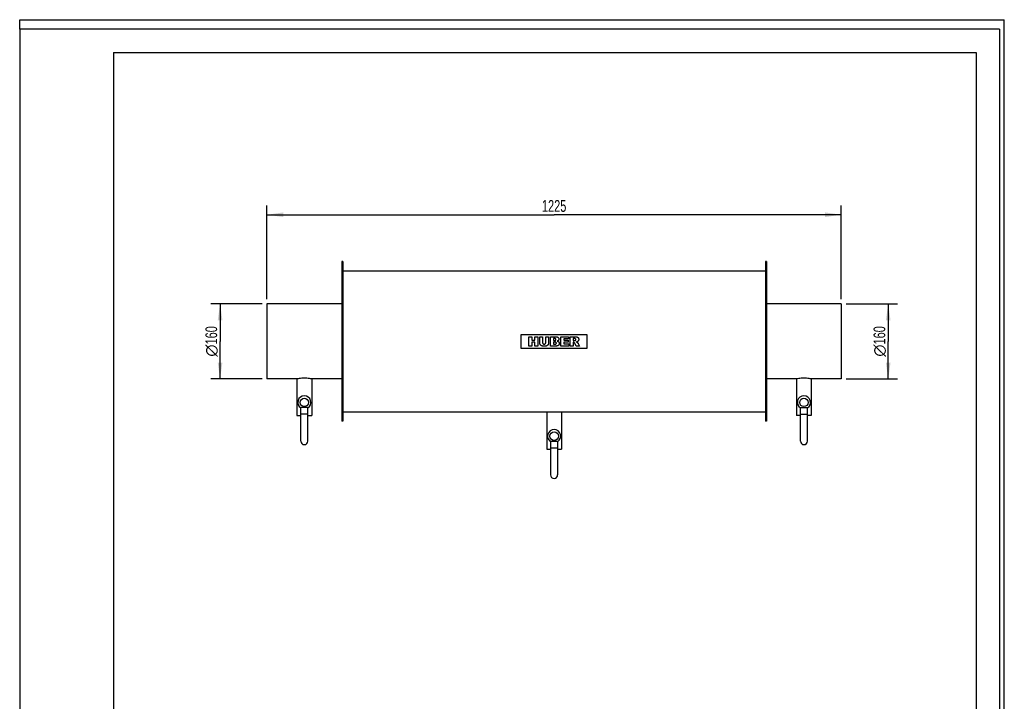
# Model space of a CAD drawing. Header units: millimetres. Extents: x 0 to 2100, y 0 to 2970.
# Tile 7 of 7: x 0 to 2100, y 1517 to 2970. Entities that reach past the tile are written whole.
import ezdxf

# ---------------------------------------------------------------- set-up
doc = ezdxf.new("R2010")
doc.units = ezdxf.units.MM
doc.header["$LTSCALE"] = 193.6
doc.layers.get('0').update_dxf_attribs({"linetype": 'CONTINUOUS'})
for name, color, linetype in [('_2D-BEM', 7, 'CONTINUOUS'), ('_ACHSEN', 7, 'CONTINUOUS'), ('_KURVEN', 7, 'CONTINUOUS')]:
    doc.layers.add(name, color=color, linetype=linetype)
doc.styles.get("Standard").update_dxf_attribs({"font": 'txt', "width": 0.7})
doc.styles.add('TEXTSTYLE_4', font='gdt')
doc.dimstyles.new('DIMSTYLE_1', dxfattribs={"dimtxt": 25, "dimasz": 35, "dimexe": 2, "dimexo": 1, "dimtad": 1, "dimdec": 1, "dimtxsty": 'Standard', "dimblk": '_FILLED', "dimblk1": '_FILLED', "dimblk2": '_FILLED', "dimcen": 0.09, "dimazin": 2, "dimtp": 0.5, "dimtm": 0.5, "dimtfac": 1, "dimtdec": 1, "dimtofl": 0, "dimtmove": 0, "dimatfit": 3, "dimldrblk": '_FILLED', "dimfxl": 1, "dimtolj": 1, "dimarcsym": 0})
doc.dimstyles.new('DIMSTYLE_2', dxfattribs={"dimtxt": 25, "dimasz": 35, "dimexe": 2, "dimexo": 1, "dimtad": 1, "dimdec": 1, "dimtxsty": 'Standard', "dimblk": '_FILLED', "dimblk1": '_FILLED', "dimblk2": '_FILLED', "dimcen": 0.09, "dimazin": 2, "dimtp": 1.2, "dimtm": 1.2, "dimtfac": 1, "dimtdec": 1, "dimtofl": 0, "dimtmove": 0, "dimatfit": 3, "dimldrblk": '_FILLED', "dimfxl": 1, "dimtolj": 1, "dimarcsym": 0})

# ---------------------------------------------------------------- blocks, each defined once
blk = doc.blocks.new('_FILLED')
at = {"color": 0, "linetype": 'ByBlock'}
blk.add_solid([(0, 0), (-1, 0.143), (-1, -0.143)], dxfattribs=at)
blk = doc.blocks.new('*D1')
at = {"layer": '_2D-BEM', "color": 2, "linetype": 'Continuous', "transparency": 16777216}
for p, q in [((1762.4, 2364.3), (1872.4, 2364.3)), ((1852.4, 2364.3), (1852.4, 2284.3)), ((1852.4, 2204.3), (1852.4, 2284.3)), ((1762.4, 2204.3), (1872.4, 2204.3))]:
    blk.add_line(p, q, dxfattribs=at)
at = {"layer": '_2D-BEM', "color": 2, "linetype": 'Continuous', "transparency": 16777216, "xscale": 35, "yscale": 35, "zscale": 35}
for p, rotation in [((1852.4, 2364.3), 90), ((1852.4, 2204.3), 270)]:
    blk.add_blockref('_FILLED', p, dxfattribs=dict(at, rotation=rotation))
at = {"layer": '_2D-BEM', "color": 2, "linetype": 'Continuous', "transparency": 16777216, "insert": (1821.1, 2284.3), "char_height": 25, "width": 130.357, "attachment_point": 2, "rotation": 90, "line_spacing_factor": 0.9, "style": 'TEXTSTYLE_4'}
blk.add_mtext('{\\fgdt;n}\\ftxt;{\\W0.7;160}', dxfattribs=at)
blk = doc.blocks.new('*D2')
at = {"layer": '_2D-BEM', "color": 2, "linetype": 'Continuous', "transparency": 16777216}
for p, q in [((517.4, 2364.3), (407.4, 2364.3)), ((427.4, 2364.3), (427.4, 2284.3)), ((427.4, 2204.3), (427.4, 2284.3)), ((517.4, 2204.3), (407.4, 2204.3))]:
    blk.add_line(p, q, dxfattribs=at)
at = {"layer": '_2D-BEM', "color": 2, "linetype": 'Continuous', "transparency": 16777216, "xscale": 35, "yscale": 35, "zscale": 35}
for p, rotation in [((427.4, 2364.3), 90), ((427.4, 2204.3), 270)]:
    blk.add_blockref('_FILLED', p, dxfattribs=dict(at, rotation=rotation))
at = {"layer": '_2D-BEM', "color": 2, "linetype": 'Continuous', "transparency": 16777216, "insert": (396.1, 2284.3), "char_height": 25, "width": 130.357, "attachment_point": 2, "rotation": 90, "line_spacing_factor": 0.9, "style": 'TEXTSTYLE_4'}
blk.add_mtext('{\\fgdt;n}\\ftxt;{\\W0.7;160}', dxfattribs=at)
blk = doc.blocks.new('*D3')
at = {"layer": '_2D-BEM', "color": 2, "linetype": 'Continuous', "transparency": 16777216}
for p, q in [((527.4, 2374.3), (527.4, 2574.3)), ((1752.4, 2374.3), (1752.4, 2574.3)), ((527.4, 2554.3), (1139.9, 2554.3)), ((1752.4, 2554.3), (1139.9, 2554.3))]:
    blk.add_line(p, q, dxfattribs=at)
at = {"layer": '_2D-BEM', "color": 2, "linetype": 'Continuous', "transparency": 16777216, "xscale": 35, "yscale": 35, "zscale": 35, "rotation": 180}
blk.add_blockref('_FILLED', (527.4, 2554.3), dxfattribs=at)
at = {"layer": '_2D-BEM', "color": 2, "linetype": 'Continuous', "transparency": 16777216, "xscale": 35, "yscale": 35, "zscale": 35}
blk.add_blockref('_FILLED', (1752.4, 2554.3), dxfattribs=at)
at = {"layer": '_2D-BEM', "color": 2, "linetype": 'Continuous', "transparency": 16777216, "insert": (1139.9, 2585.5), "char_height": 25, "width": 107.143, "attachment_point": 2, "line_spacing_factor": 0.9}
blk.add_mtext('1225', dxfattribs=at)

msp = doc.modelspace()

# ---------------------------------------------------------------- linework, layer by layer
at = {"color": 7, "linetype": 'Continuous'}
for p, q in [((0, 2950), (0, 2970)), ((0, 2970), (2100, 2970)), ((2100, 0), (2100, 2970)), ((527.36, 2364.27), (527.36, 2204.27)), ((686.86, 2364.27), (527.36, 2364.27)), ((1752.36, 2364.27), (1592.86, 2364.27)), ((1752.36, 2364.27), (1752.36, 2204.27)), ((599.61, 2071.77), (599.61, 2143.76)), ((614.61, 2143.76), (599.61, 2143.76)), ((614.61, 2071.77), (614.61, 2143.76)), ((1665.11, 2143.76), (1680.11, 2143.76)), ((1665.11, 2071.77), (1665.11, 2143.76)), ((1680.11, 2071.77), (1680.11, 2143.76)), ((614.61, 2129.27), (599.61, 2129.27)), ((1665.11, 2129.27), (1680.11, 2129.27)), ((1132.36, 2071.76), (1147.36, 2071.76)), ((1132.36, 2071.76), (1132.36, 1999.77)), ((1147.36, 2071.76), (1147.36, 1999.77)), ((1132.36, 2057.27), (1147.36, 2057.27))]:
    msp.add_line(p, q, dxfattribs=at)
at = {"color": 3, "linetype": 'Continuous'}
for p, q in [((0, 2950), (0, 0)), ((2090, 2950), (0, 2950)), ((2090, 2950), (2090, 0))]:
    msp.add_line(p, q, dxfattribs=at)
at = {"color": 5, "linetype": 'Continuous'}
for p, q in [((200, 2900), (200, 50)), ((200, 2900), (2040, 2900)), ((2040, 2900), (2040, 50))]:
    msp.add_line(p, q, dxfattribs=at)
at = {"color": 7, "linetype": 'Continuous'}
for centre in [(607.11, 2071.77), (1672.61, 2071.77), (1139.86, 1999.77)]:
    msp.add_arc(centre, 7.5, 180, 360, dxfattribs=at)
at = {"layer": '_ACHSEN', "color": 7, "linetype": 'Continuous'}
for p, q in [((686.86, 2454.27), (686.86, 2114.27)), ((688.86, 2454.27), (686.86, 2454.27)), ((688.86, 2454.27), (688.86, 2114.27)), ((1592.86, 2454.27), (1590.86, 2454.27)), ((1590.86, 2454.27), (1590.86, 2114.27)), ((1592.86, 2454.27), (1592.86, 2114.27)), ((1590.86, 2434.27), (688.86, 2434.27)), ((591.36, 2204.27), (527.36, 2204.27)), ((591.36, 2204.27), (591.36, 2126.27)), ((622.86, 2204.27), (622.86, 2126.27)), ((686.86, 2204.27), (622.86, 2204.27)), ((1656.86, 2204.27), (1592.86, 2204.27)), ((1656.86, 2204.27), (1656.86, 2126.27)), ((1752.36, 2204.27), (1688.36, 2204.27)), ((1688.36, 2204.27), (1688.36, 2126.27)), ((591.36, 2126.27), (599.61, 2126.27)), ((614.61, 2126.27), (622.86, 2126.27)), ((688.86, 2134.27), (1590.86, 2134.27)), ((1124.11, 2134.27), (1124.11, 2054.27)), ((1155.61, 2134.27), (1155.61, 2054.27)), ((1665.11, 2126.27), (1656.86, 2126.27)), ((1688.36, 2126.27), (1680.11, 2126.27)), ((688.86, 2114.27), (686.86, 2114.27)), ((1592.86, 2114.27), (1590.86, 2114.27)), ((1124.11, 2054.27), (1132.36, 2054.27)), ((1147.36, 2054.27), (1155.61, 2054.27))]:
    msp.add_line(p, q, dxfattribs=at)
for centre in [(607.11, 2154.27), (1672.61, 2154.27), (1139.86, 2082.27)]:
    msp.add_circle(centre, 9, dxfattribs=at)
for centre in [(607.11, 2154.27), (1672.61, 2154.27), (1139.86, 2082.27)]:
    msp.add_arc(centre, 14, 302.41008, 237.58992, dxfattribs=at)
for points in [[(622.86, 2204.27), (621.33, 2204.57), (616.12, 2205.45), (607.11, 2206.1), (598.1, 2205.45), (592.89, 2204.57), (591.36, 2204.27)], [(1688.36, 2204.27), (1686.83, 2204.57), (1681.62, 2205.45), (1672.61, 2206.1), (1663.6, 2205.45), (1658.39, 2204.57), (1656.86, 2204.27)]]:
    msp.add_open_spline(points, degree=3, knots=[0, 0, 0, 0, 0.1476533, 0.5, 0.8523467, 1, 1, 1, 1], dxfattribs=at)
at = {"layer": '_KURVEN', "color": 40, "linetype": 'Continuous'}
for p, q in [((1069.86, 2269.27), (1069.86, 2299.27)), ((1069.86, 2299.27), (1209.86, 2299.27)), ((1085.77, 2274.27), (1085.77, 2294.27)), ((1085.77, 2294.27), (1091.95, 2294.27)), ((1091.95, 2294.27), (1091.95, 2287.27)), ((1098.7, 2287.27), (1098.7, 2294.27)), ((1098.7, 2294.27), (1104.91, 2294.27)), ((1104.91, 2294.27), (1104.91, 2274.27)), ((1109.03, 2282.34), (1109.03, 2294.27)), ((1109.03, 2294.27), (1115.2, 2294.27)), ((1115.2, 2294.27), (1115.2, 2282.06)), ((1122.03, 2282.06), (1122.03, 2294.27)), ((1122.03, 2294.27), (1128.2, 2294.27)), ((1128.2, 2294.27), (1128.2, 2282.34)), ((1132.3, 2274.27), (1132.3, 2294.27)), ((1132.3, 2294.27), (1143.87, 2294.27)), ((1138.54, 2290.22), (1138.54, 2286.42)), ((1141.27, 2290.22), (1138.54, 2290.22)), ((1154.01, 2274.27), (1154.01, 2294.27)), ((1154.01, 2294.27), (1170.57, 2294.27)), ((1160.2, 2290), (1160.2, 2286.82)), ((1170.57, 2290), (1160.2, 2290)), ((1170.57, 2294.27), (1170.57, 2290)), ((1174.28, 2274.27), (1174.28, 2294.27)), ((1174.28, 2294.27), (1184.58, 2294.27)), ((1180.49, 2290.23), (1180.49, 2286.16)), ((1183.2, 2290.23), (1180.49, 2290.23)), ((1209.86, 2299.27), (1209.86, 2269.27)), ((1209.86, 2269.27), (1069.86, 2269.27)), ((1091.95, 2274.27), (1085.77, 2274.27)), ((1091.95, 2287.27), (1098.7, 2287.27)), ((1091.95, 2282.36), (1091.95, 2274.27)), ((1098.7, 2282.36), (1091.95, 2282.36)), ((1098.7, 2274.27), (1098.7, 2282.36)), ((1104.91, 2274.27), (1098.7, 2274.27)), ((1142.97, 2274.27), (1132.3, 2274.27)), ((1138.54, 2286.42), (1141.23, 2286.42)), ((1138.54, 2282.62), (1138.54, 2278.57)), ((1141.68, 2282.62), (1138.54, 2282.62)), ((1138.54, 2278.57), (1141.69, 2278.57)), ((1170.87, 2274.27), (1154.01, 2274.27)), ((1160.2, 2286.82), (1169.82, 2286.82)), ((1160.2, 2282.74), (1160.2, 2278.8)), ((1169.82, 2282.74), (1160.2, 2282.74)), ((1160.2, 2278.8), (1170.87, 2278.8)), ((1169.82, 2286.82), (1169.82, 2282.74)), ((1170.87, 2278.8), (1170.87, 2274.27)), ((1180.49, 2274.27), (1174.28, 2274.27)), ((1180.49, 2286.16), (1183.1, 2286.16)), ((1180.49, 2282.39), (1180.49, 2274.27)), ((1181.04, 2282.39), (1180.49, 2282.39)), ((1186.97, 2274.27), (1183.67, 2280.38)), ((1193.96, 2274.27), (1186.97, 2274.27)), ((1190.95, 2280.05), (1193.96, 2274.27))]:
    msp.add_line(p, q, dxfattribs=at)
for points in [[(1143.23, 2289.73), (1143.2, 2289.75), (1143.12, 2289.81), (1142.99, 2289.89), (1142.83, 2289.97), (1142.65, 2290.04), (1142.44, 2290.1), (1142.19, 2290.15), (1141.92, 2290.19), (1141.61, 2290.21), (1141.39, 2290.22), (1141.27, 2290.22)], [(1143.81, 2288.36), (1143.81, 2288.44), (1143.8, 2288.6), (1143.77, 2288.81), (1143.72, 2289), (1143.65, 2289.17), (1143.57, 2289.33), (1143.47, 2289.47), (1143.36, 2289.6), (1143.28, 2289.69), (1143.23, 2289.73)], [(1143.87, 2294.27), (1144.12, 2294.27), (1144.57, 2294.25), (1145.18, 2294.19), (1145.72, 2294.1), (1146.2, 2293.98), (1146.64, 2293.84), (1147.03, 2293.68), (1147.39, 2293.5), (1147.72, 2293.3), (1148.03, 2293.08), (1148.22, 2292.92), (1148.31, 2292.84)], [(1148.31, 2292.84), (1148.42, 2292.73), (1148.62, 2292.53), (1148.89, 2292.22), (1149.12, 2291.9), (1149.31, 2291.57), (1149.48, 2291.23), (1149.61, 2290.88), (1149.72, 2290.52), (1149.8, 2290.14), (1149.85, 2289.73), (1149.86, 2289.44), (1149.86, 2289.29)], [(1149.86, 2289.29), (1149.86, 2289.15), (1149.85, 2288.87), (1149.81, 2288.49), (1149.74, 2288.12), (1149.64, 2287.78), (1149.52, 2287.45), (1149.37, 2287.14), (1149.2, 2286.83), (1149, 2286.54), (1148.84, 2286.34), (1148.76, 2286.24)], [(1185.51, 2289.71), (1185.47, 2289.74), (1185.4, 2289.79), (1185.27, 2289.87), (1185.12, 2289.95), (1184.93, 2290.01), (1184.72, 2290.08), (1184.49, 2290.13), (1184.22, 2290.17), (1183.92, 2290.2), (1183.58, 2290.23), (1183.34, 2290.23), (1183.2, 2290.23)], [(1184.58, 2294.27), (1184.75, 2294.27), (1185.07, 2294.27), (1185.55, 2294.25), (1186.02, 2294.23), (1186.51, 2294.2), (1187, 2294.16), (1187.5, 2294.1), (1188, 2294.02), (1188.49, 2293.92), (1188.81, 2293.83), (1188.96, 2293.78)], [(1186.12, 2288.22), (1186.12, 2288.31), (1186.12, 2288.47), (1186.09, 2288.68), (1186.05, 2288.87), (1185.99, 2289.04), (1185.92, 2289.19), (1185.84, 2289.33), (1185.74, 2289.47), (1185.64, 2289.59), (1185.55, 2289.67), (1185.51, 2289.71)], [(1188.96, 2293.78), (1189.09, 2293.74), (1189.33, 2293.65), (1189.68, 2293.49), (1190, 2293.3), (1190.3, 2293.09), (1190.6, 2292.86), (1190.87, 2292.59), (1191.14, 2292.29), (1191.32, 2292.07), (1191.4, 2291.95)], [(1191.4, 2291.95), (1191.47, 2291.84), (1191.61, 2291.63), (1191.79, 2291.29), (1191.95, 2290.93), (1192.08, 2290.55), (1192.19, 2290.15), (1192.27, 2289.71), (1192.32, 2289.24), (1192.33, 2288.89), (1192.33, 2288.72)], [(1109.6, 2278.96), (1109.56, 2279.11), (1109.47, 2279.41), (1109.37, 2279.82), (1109.28, 2280.19), (1109.21, 2280.56), (1109.15, 2280.91), (1109.1, 2281.27), (1109.06, 2281.62), (1109.04, 2281.98), (1109.03, 2282.22), (1109.03, 2282.34)], [(1110.92, 2276.66), (1110.83, 2276.76), (1110.67, 2276.96), (1110.43, 2277.27), (1110.22, 2277.59), (1110.02, 2277.93), (1109.85, 2278.27), (1109.71, 2278.62), (1109.63, 2278.85), (1109.6, 2278.96)], [(1113.04, 2274.93), (1112.89, 2275.01), (1112.6, 2275.18), (1112.17, 2275.48), (1111.74, 2275.82), (1111.32, 2276.21), (1111.05, 2276.51), (1110.92, 2276.66)], [(1115.92, 2274.13), (1115.78, 2274.15), (1115.51, 2274.19), (1115.14, 2274.25), (1114.81, 2274.31), (1114.5, 2274.39), (1114.2, 2274.47), (1113.9, 2274.56), (1113.61, 2274.67), (1113.32, 2274.79), (1113.13, 2274.88), (1113.04, 2274.93)], [(1115.2, 2282.06), (1115.2, 2281.91), (1115.21, 2281.64), (1115.25, 2281.27), (1115.32, 2280.94), (1115.4, 2280.65), (1115.51, 2280.38), (1115.63, 2280.14), (1115.76, 2279.91), (1115.92, 2279.7), (1116.04, 2279.57), (1116.1, 2279.51)], [(1119.11, 2273.93), (1118.81, 2273.93), (1118.17, 2273.94), (1117.11, 2274), (1116.33, 2274.08), (1115.92, 2274.13)], [(1116.1, 2279.51), (1116.16, 2279.44), (1116.28, 2279.33), (1116.49, 2279.17), (1116.71, 2279.03), (1116.95, 2278.91), (1117.21, 2278.8), (1117.51, 2278.72), (1117.83, 2278.65), (1118.2, 2278.6), (1118.47, 2278.59), (1118.62, 2278.59)], [(1118.62, 2278.59), (1118.76, 2278.59), (1119.03, 2278.6), (1119.39, 2278.65), (1119.71, 2278.71), (1120, 2278.8), (1120.26, 2278.9), (1120.5, 2279.02), (1120.72, 2279.16), (1120.93, 2279.31), (1121.06, 2279.43), (1121.12, 2279.49)], [(1123.43, 2274.59), (1123.27, 2274.53), (1122.94, 2274.43), (1122.43, 2274.29), (1121.92, 2274.18), (1121.41, 2274.09), (1120.89, 2274.02), (1120.35, 2273.97), (1119.77, 2273.94), (1119.34, 2273.93), (1119.11, 2273.93)], [(1121.12, 2279.49), (1121.18, 2279.55), (1121.3, 2279.68), (1121.45, 2279.89), (1121.59, 2280.11), (1121.71, 2280.36), (1121.82, 2280.63), (1121.91, 2280.93), (1121.98, 2281.26), (1122.02, 2281.63), (1122.03, 2281.91), (1122.03, 2282.06)], [(1125.91, 2276.25), (1125.76, 2276.1), (1125.46, 2275.82), (1125.03, 2275.47), (1124.62, 2275.19), (1124.22, 2274.95), (1123.83, 2274.75), (1123.56, 2274.64), (1123.43, 2274.59)], [(1127.64, 2279), (1127.58, 2278.82), (1127.44, 2278.47), (1127.2, 2277.98), (1126.94, 2277.52), (1126.63, 2277.08), (1126.3, 2276.65), (1126.04, 2276.38), (1125.91, 2276.25)], [(1128.2, 2282.34), (1128.2, 2282.11), (1128.18, 2281.64), (1128.11, 2280.95), (1128, 2280.28), (1127.84, 2279.63), (1127.71, 2279.21), (1127.64, 2279)], [(1141.23, 2286.42), (1141.35, 2286.42), (1141.58, 2286.43), (1141.89, 2286.45), (1142.17, 2286.49), (1142.42, 2286.54), (1142.64, 2286.6), (1142.83, 2286.67), (1142.99, 2286.75), (1143.12, 2286.83), (1143.2, 2286.89), (1143.23, 2286.91)], [(1143.94, 2282.07), (1143.9, 2282.1), (1143.82, 2282.17), (1143.66, 2282.26), (1143.48, 2282.34), (1143.27, 2282.42), (1143.02, 2282.49), (1142.74, 2282.54), (1142.43, 2282.58), (1142.08, 2282.61), (1141.81, 2282.62), (1141.68, 2282.62)], [(1141.69, 2278.57), (1141.83, 2278.57), (1142.09, 2278.57), (1142.45, 2278.6), (1142.76, 2278.64), (1143.04, 2278.7), (1143.28, 2278.76), (1143.49, 2278.84), (1143.67, 2278.93), (1143.82, 2279.03), (1143.9, 2279.09), (1143.94, 2279.12)], [(1145.74, 2274.54), (1145.62, 2274.52), (1145.38, 2274.49), (1145.06, 2274.45), (1144.77, 2274.41), (1144.52, 2274.39), (1144.29, 2274.36), (1144.09, 2274.34), (1143.91, 2274.32), (1143.75, 2274.31), (1143.59, 2274.3), (1143.44, 2274.29), (1143.28, 2274.28), (1143.13, 2274.27), (1143.02, 2274.27), (1142.97, 2274.27)], [(1143.23, 2286.91), (1143.27, 2286.95), (1143.34, 2287.02), (1143.44, 2287.13), (1143.53, 2287.26), (1143.61, 2287.4), (1143.67, 2287.55), (1143.73, 2287.72), (1143.77, 2287.9), (1143.8, 2288.12), (1143.81, 2288.28), (1143.81, 2288.36)], [(1144.6, 2280.65), (1144.6, 2280.72), (1144.59, 2280.86), (1144.56, 2281.05), (1144.52, 2281.22), (1144.46, 2281.39), (1144.39, 2281.54), (1144.31, 2281.68), (1144.2, 2281.82), (1144.08, 2281.95), (1143.99, 2282.03), (1143.94, 2282.07)], [(1143.94, 2279.12), (1143.99, 2279.17), (1144.08, 2279.26), (1144.2, 2279.39), (1144.3, 2279.54), (1144.39, 2279.69), (1144.46, 2279.85), (1144.52, 2280.02), (1144.56, 2280.21), (1144.59, 2280.42), (1144.6, 2280.57), (1144.6, 2280.65)], [(1148.09, 2275.19), (1148.01, 2275.15), (1147.85, 2275.07), (1147.59, 2274.96), (1147.33, 2274.87), (1147.06, 2274.79), (1146.8, 2274.72), (1146.53, 2274.67), (1146.27, 2274.62), (1146.01, 2274.58), (1145.83, 2274.55), (1145.74, 2274.54)], [(1148.76, 2286.24), (1148.7, 2286.18), (1148.57, 2286.04), (1148.35, 2285.84), (1148.1, 2285.65), (1147.81, 2285.45), (1147.47, 2285.27), (1147.07, 2285.08), (1146.76, 2284.97), (1146.6, 2284.91)], [(1146.6, 2284.91), (1146.8, 2284.86), (1147.17, 2284.76), (1147.66, 2284.58), (1148.08, 2284.4), (1148.46, 2284.21), (1148.78, 2284.01), (1149.07, 2283.8), (1149.33, 2283.59), (1149.56, 2283.36), (1149.7, 2283.2), (1149.77, 2283.12)], [(1150.07, 2277.16), (1149.99, 2277.04), (1149.84, 2276.8), (1149.6, 2276.47), (1149.34, 2276.18), (1149.06, 2275.9), (1148.76, 2275.64), (1148.44, 2275.41), (1148.21, 2275.26), (1148.09, 2275.19)], [(1149.77, 2283.12), (1149.84, 2283.03), (1149.98, 2282.85), (1150.16, 2282.56), (1150.32, 2282.26), (1150.45, 2281.94), (1150.57, 2281.6), (1150.66, 2281.24), (1150.73, 2280.85), (1150.78, 2280.43), (1150.79, 2280.12), (1150.79, 2279.96)], [(1150.79, 2279.96), (1150.79, 2279.8), (1150.78, 2279.49), (1150.73, 2279.05), (1150.65, 2278.64), (1150.55, 2278.24), (1150.41, 2277.87), (1150.26, 2277.51), (1150.13, 2277.27), (1150.07, 2277.16)], [(1182.54, 2281.91), (1182.48, 2281.96), (1182.34, 2282.04), (1182.14, 2282.15), (1181.94, 2282.23), (1181.72, 2282.3), (1181.5, 2282.35), (1181.28, 2282.38), (1181.12, 2282.39), (1181.04, 2282.39)], [(1183.67, 2280.38), (1183.62, 2280.47), (1183.52, 2280.65), (1183.38, 2280.88), (1183.25, 2281.1), (1183.12, 2281.29), (1183, 2281.45), (1182.88, 2281.6), (1182.76, 2281.72), (1182.65, 2281.83), (1182.58, 2281.89), (1182.54, 2281.91)], [(1183.1, 2286.16), (1183.13, 2286.16), (1183.21, 2286.17), (1183.32, 2286.18), (1183.43, 2286.19), (1183.54, 2286.2), (1183.64, 2286.22), (1183.76, 2286.24), (1183.87, 2286.26), (1184, 2286.28), (1184.13, 2286.3), (1184.27, 2286.33), (1184.42, 2286.36), (1184.57, 2286.39), (1184.68, 2286.42), (1184.73, 2286.43)], [(1184.73, 2286.43), (1184.8, 2286.44), (1184.91, 2286.47), (1185.07, 2286.54), (1185.22, 2286.61), (1185.36, 2286.7), (1185.49, 2286.8), (1185.61, 2286.92), (1185.69, 2287.01), (1185.73, 2287.06)], [(1185.73, 2287.06), (1185.77, 2287.11), (1185.84, 2287.21), (1185.92, 2287.36), (1186, 2287.52), (1186.05, 2287.68), (1186.09, 2287.86), (1186.12, 2288.04), (1186.12, 2288.16), (1186.12, 2288.22)], [(1189.66, 2283.88), (1189.59, 2283.83), (1189.45, 2283.75), (1189.23, 2283.65), (1189.01, 2283.55), (1188.78, 2283.46), (1188.55, 2283.38), (1188.32, 2283.31), (1188.07, 2283.24), (1187.8, 2283.17), (1187.59, 2283.12), (1187.49, 2283.09)], [(1187.49, 2283.09), (1187.57, 2283.07), (1187.72, 2283.01), (1187.92, 2282.93), (1188.11, 2282.86), (1188.29, 2282.79), (1188.46, 2282.71), (1188.62, 2282.63), (1188.79, 2282.55), (1188.95, 2282.45), (1189.05, 2282.38), (1189.1, 2282.35)], [(1189.1, 2282.35), (1189.15, 2282.31), (1189.24, 2282.24), (1189.37, 2282.12), (1189.49, 2282), (1189.6, 2281.88), (1189.71, 2281.76), (1189.81, 2281.64), (1189.9, 2281.53), (1190, 2281.41), (1190.06, 2281.33), (1190.09, 2281.29)], [(1191.61, 2285.83), (1191.55, 2285.72), (1191.41, 2285.5), (1191.18, 2285.19), (1190.93, 2284.9), (1190.65, 2284.62), (1190.35, 2284.36), (1190.03, 2284.11), (1189.79, 2283.95), (1189.66, 2283.88)], [(1190.09, 2281.29), (1190.14, 2281.23), (1190.23, 2281.12), (1190.36, 2280.96), (1190.47, 2280.8), (1190.58, 2280.66), (1190.68, 2280.51), (1190.78, 2280.36), (1190.87, 2280.21), (1190.93, 2280.11), (1190.95, 2280.05)], [(1192.33, 2288.72), (1192.33, 2288.54), (1192.32, 2288.2), (1192.27, 2287.73), (1192.19, 2287.3), (1192.08, 2286.9), (1191.95, 2286.53), (1191.8, 2286.17), (1191.68, 2285.94), (1191.61, 2285.83)]]:
    msp.add_open_spline(points, degree=3, dxfattribs=at)

# ---------------------------------------------------------------- dimensions: what is measured, and where the dimension line sits
at = {"layer": '_2D-BEM', "color": 2, "linetype": 'Continuous'}
dim = msp.add_linear_dim(base=(1752.36, 2554.27), p1=(527.36, 2373.27), p2=(1752.36, 2373.27), dimstyle='DIMSTYLE_2', dxfattribs=at)
dim.commit()
dim.dimension.update_dxf_attribs({"geometry": '*D3', "text_midpoint": (1136.29, 2554.27), "dimtype": 160})
for base, p1, p2, picture, middle in [((427.36, 2364.27), (518.36, 2204.27), (518.36, 2364.27), '*D2', (427.36, 2284.27)), ((1852.36, 2364.27), (1761.36, 2204.27), (1761.36, 2364.27), '*D1', (1852.36, 2284.27))]:
    dim = msp.add_linear_dim(base=base, p1=p1, p2=p2, angle=90, text='%%c<>', dimstyle='DIMSTYLE_1', dxfattribs=at)
    dim.commit()
    dim.dimension.update_dxf_attribs({"geometry": picture, "text_midpoint": middle, "dimtype": 160})

doc.saveas('drawing.dxf')
